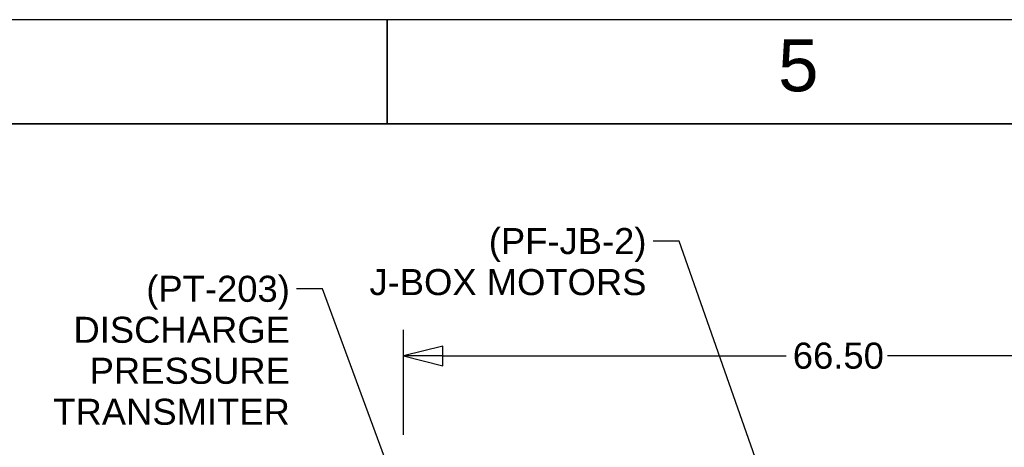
# Paper-space layout 'SHEET_1' of a CAD drawing. Header units: inches. Extents: x 4 to 540, y 12 to 340.
# Tile 78 of 116: x 176 to 251, y 307 to 340. Entities that reach past the tile are written whole.
import ezdxf

# ---------------------------------------------------------------- set-up
doc = ezdxf.new("R2010")
doc.units = ezdxf.units.IN
doc.header["$LTSCALE"] = 16
doc.header["$MEASUREMENT"] = 0
doc.layers.get('0').update_dxf_attribs({"lineweight": 25})
doc.layers.get('DEFPOINTS').update_dxf_attribs({"lineweight": 25})
for name, color, linetype, lineweight in [('BORDER', 7, 'Continuous', 25), ('BORDER_TEXT', 7, 'Continuous', 25), ('DIMEN', 7, 'Continuous', 25)]:
    doc.layers.add(name, color=color, linetype=linetype, lineweight=lineweight)
doc.styles.get("Standard").update_dxf_attribs({"font": 'arial.ttf'})
doc.styles.add('Text Style153', font='arial.ttf')
doc.dimstyles.new('DEFAULT-ANSI', dxfattribs={"dimscale": 16, "dimtxt": 0.125, "dimasz": 0.1875, "dimexe": 0.125, "dimexo": 0.0625, "dimgap": 0.031496, "dimtad": 0, "dimtih": 1, "dimtoh": 1, "dimrnd": 1e-08, "dimzin": 4, "dimdsep": 46, "dimtxsty": 'Standard', "dimblk": 'Filled-1', "dimcen": 0.09, "dimdle": 0.393701, "dimclrd": 256, "dimclre": 256, "dimclrt": 256, "dimadec": 0, "dimazin": 1, "dimtfac": 1.504, "dimtofl": 0, "dimtmove": 0, "dimatfit": 3, "dimldrblk": 'Filled-1', "dimfxl": 1, "dimtolj": 1, "dimtzin": 4, "dimlwd": 25, "dimlwe": 25, "dimarcsym": 0})
doc.dimstyles.new('DEFAULT-ANSI$7', dxfattribs={"dimscale": 16, "dimtxt": 0.125, "dimasz": 0.125, "dimexe": 0.125, "dimexo": 0.0625, "dimgap": 0.031496, "dimtad": 0, "dimtih": 1, "dimtoh": 1, "dimrnd": 1e-08, "dimzin": 4, "dimdsep": 46, "dimtxsty": 'Standard', "dimblk": 'Filled-1', "dimcen": 0.09, "dimdle": 0.393701, "dimclrd": 256, "dimclre": 256, "dimclrt": 256, "dimadec": 0, "dimazin": 1, "dimtfac": 1.504, "dimtofl": 0, "dimtmove": 0, "dimatfit": 3, "dimldrblk": 'Filled-1', "dimfxl": 1, "dimtolj": 1, "dimtzin": 4, "dimlwd": 25, "dimlwe": 25, "dimarcsym": 0})

# ---------------------------------------------------------------- blocks, each defined once
blk = doc.blocks.new('Borders ProEnergy ANSI-D')
at = {"layer": 'BORDER', "lineweight": 35}
for p, q in [((12.75, 20.75), (12.75, 21.25)), ((0.75, 20.75), (33.25, 20.75))]:
    blk.add_line(p, q, dxfattribs=at)
at = {"layer": 'DEFPOINTS'}
blk.add_line((33.75, 21.25), (0.25, 21.25), dxfattribs=at)
at = {"layer": 'BORDER_TEXT', "style": 'Text Style153'}
blk.add_text('5', height=0.25, dxfattribs=at).set_placement((14.625, 20.90625))
blk = doc.blocks.new('Filled-1')
at = {"color": 0}
for p, q in [((0, 0), (-1, 0.25)), ((-1, 0.25), (-1, -0.25)), ((-1, 0), (0, 0)), ((-1, -0.25), (0, 0))]:
    blk.add_line(p, q, dxfattribs=at)
at = {"color": 0, "flags": 128}
blk.add_lwpolyline([(-1, -0.25), (0, 0), (-1, 0.25), (-1, -0.25)], dxfattribs=at)
at = {"color": 0}
blk.add_solid([(-1, -0.25), (0, 0), (-1, 0.25), (-1, -0.25)], dxfattribs=at)
blk = doc.blocks.new('*D25')
at = {"layer": 'DEFPOINTS', "color": 0, "linetype": 'Continuous'}
for p in [(271.762, 314.18), (205.262, 307.132), (271.762, 305.941)]:
    blk.add_point(p, dxfattribs=at)
at = {"layer": 'DIMEN', "linetype": 'Continuous', "lineweight": 25}
for p, q in [((205.262, 308.132), (205.262, 316.18)), ((271.762, 306.941), (271.762, 316.18)), ((208.262, 314.18), (234.631, 314.18)), ((268.762, 314.18), (242.392, 314.18))]:
    blk.add_line(p, q, dxfattribs=at)
at = {"layer": 'DIMEN', "linetype": 'Continuous', "lineweight": 25, "xscale": 3, "yscale": 3, "zscale": 3, "rotation": 180}
blk.add_blockref('Filled-1', (205.262, 314.18), dxfattribs=at)
at = {"layer": 'DIMEN', "linetype": 'Continuous', "lineweight": 25, "xscale": 3, "yscale": 3, "zscale": 3}
blk.add_blockref('Filled-1', (271.762, 314.18), dxfattribs=at)
at = {"layer": 'DIMEN', "linetype": 'Continuous', "lineweight": 25, "insert": (235.135, 315.201), "char_height": 2, "attachment_point": 1}
blk.add_mtext('\\A1;66.50', dxfattribs=at)

psp = doc.layouts.new('SHEET_1')

# ---------------------------------------------------------------- block references
at = {"xscale": 16, "yscale": 16, "zscale": 16}
psp.add_blockref('Borders ProEnergy ANSI-D', (0, 0), dxfattribs=at)

# ---------------------------------------------------------------- texts
at = {"layer": 'DIMEN', "char_height": 2, "attachment_point": 3, "line_spacing_factor": 0.944221}
for s, insert, width in [('{(PF-JB-2)\\PJ-BOX MOTORS}', (223.904, 323.998), 21.27134), ('{(PT-203)\\PDISCHARGE\\PPRESSURE\\PTRANSMITER}', (196.534, 320.334), 18.16616)]:
    psp.add_mtext(s, dxfattribs=dict(at, insert=insert, width=width))

# ---------------------------------------------------------------- dimensions: what is measured, and where the dimension line sits
at = {"layer": 'DIMEN', "linetype": 'Continuous', "lineweight": 25}
dim = psp.add_linear_dim(base=(271.762, 314.18), p1=(205.262, 307.132), p2=(271.762, 305.941), angle=180, dimstyle='DEFAULT-ANSI', override={"dimtih": 0, "dimtoh": 0, "dimdec": 2, "dimtp": 0, "dimtm": 0, "dimtdec": 2, "dimatfit": 1}, dxfattribs=at)
dim.commit()
dim.dimension.update_dxf_attribs({"geometry": '*D25', "text_midpoint": (238.512, 314.18), "dimtype": 160})

# ---------------------------------------------------------------- leaders
at = {"layer": 'DIMEN', "linetype": 'Continuous', "lineweight": 25, "annotation_type": 0, "has_hookline": 1, "hookline_direction": 1}
for points, text_width in [([(233.512, 302.788), (226.408, 322.998), (224.408, 322.998)], 21.045), ([(209.45, 291.004), (199.038, 319.334), (197.038, 319.334)], 18.06), ([(200.445, 283.325), (164.785, 307.385), (162.785, 307.385)], 24.307)]:
    psp.add_leader(points, dimstyle='DEFAULT-ANSI$7', override={"dimtad": 0}, dxfattribs=dict(at, text_width=text_width))

doc.saveas('drawing.dxf')
